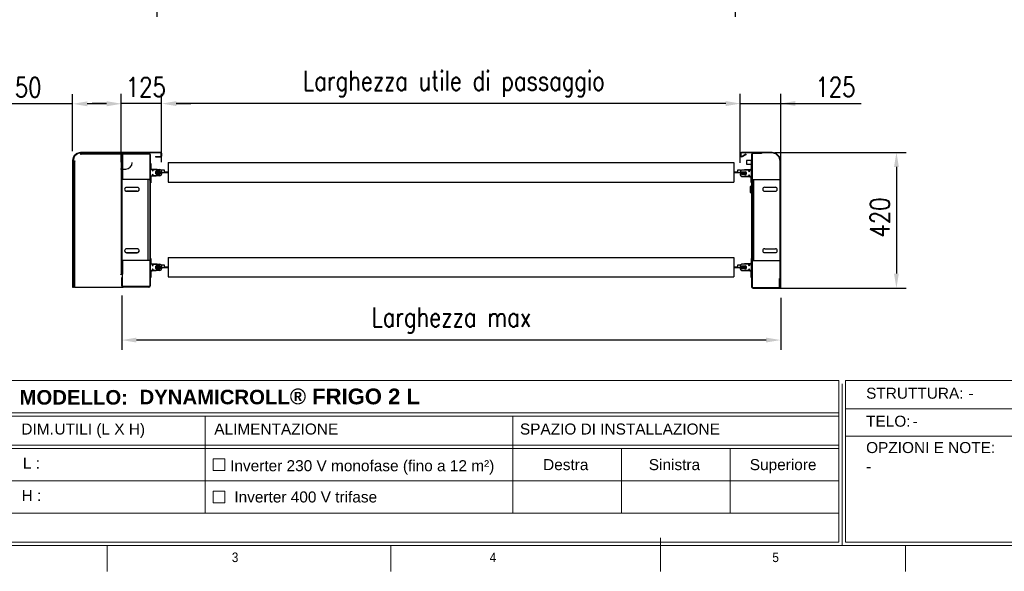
# Model space of a CAD drawing. Header units: millimetres. Extents: x 1545 to 15470, y 764 to 5767.
# Tile 2 of 8: x 3082 to 6125, y 964 to 2670. Entities that reach past the tile are written whole.
import ezdxf

# ---------------------------------------------------------------- set-up
doc = ezdxf.new("R2010")
doc.units = ezdxf.units.MM
doc.header["$LTSCALE"] = 50
doc.header["$PDSIZE"] = -1
doc.layers.add('FORMAT', color=7, linetype='Continuous')
doc.styles.add('Compilazione 1', font='romans.shx', dxfattribs={"width": 0.75, "height": 480})
doc.styles.add('NYIP', font='romans.shx', dxfattribs={"width": 0.8})
doc.styles.add('SLDTEXTSTYLE0', font='Gothic.ttf', dxfattribs={"width": 0.913})
doc.styles.get("Standard").update_dxf_attribs({"font": 'Gothic.ttf'})
doc.dimstyles.new('STANDARD35', dxfattribs={"dimscale": 35, "dimtxt": 2, "dimasz": 1.5, "dimexe": 1, "dimexo": 1, "dimgap": 0.7, "dimtad": 1, "dimdec": 0, "dimdsep": 46, "dimtxsty": 'NYIP', "dimcen": 0, "dimclrd": 1, "dimclre": 1, "dimclrt": 2, "dimadec": 0, "dimazin": 0, "dimtfac": 1, "dimtdec": 0, "dimtix": 1, "dimtmove": 0, "dimatfit": 3, "dimfxl": 0, "dimtvp": 1, "dimtolj": 1, "dimtzin": 0, "dimarcsym": 0})

# ---------------------------------------------------------------- blocks, each defined once
blk = doc.blocks.new('A$C7C9C4F3F')
at = {"layer": 'FORMAT', "color": 7, "lineweight": 5}
for p, q in [((8295, 0), (8295, 258.3)), ((199.3, 199.3), (16199.3, 199.3)), ((4017.9, 199.3), (4017.9, 0)), ((6210.3, 0), (6210.3, 199.3)), ((10188.3, 0), (10188.3, 199.3))]:
    blk.add_line(p, q, dxfattribs=at)
at = {"color": 7, "lineweight": 5, "char_height": 73.8, "attachment_point": 1, "style": 'SLDTEXTSTYLE0'}
for s, insert in [('3', (4981.2, 145.3)), ('4', (6974.3, 145.3))]:
    blk.add_mtext(s, dxfattribs=dict(at, insert=insert))
at = {"layer": 'FORMAT', "color": 7, "lineweight": 5, "insert": (9158.6, 145.3), "char_height": 73.8, "attachment_point": 1, "style": 'SLDTEXTSTYLE0'}
blk.add_mtext('5', dxfattribs=at)
blk = doc.blocks.new('*D190')
at = {"color": 7, "lineweight": -2}
for p, q in [((3505.1, 2904.9), (3505.1, 2678.9)), ((5293.7, 2904.9), (5293.7, 2678.9)), ((3550.1, 2708.9), (5248.7, 2708.9))]:
    blk.add_line(p, q, dxfattribs=at)
at = {"color": 7}
for points in [[(3550.1, 2716.4), (3550.1, 2701.4), (3505.1, 2708.9)], [(5248.7, 2701.4), (5248.7, 2716.4), (5293.7, 2708.9)]]:
    blk.add_solid(points, dxfattribs=at)
at = {"layer": 'Defpoints', "color": 0}
for p in [(3505.1, 2934.9), (5293.7, 2934.9), (5293.7, 2708.9)]:
    blk.add_point(p, dxfattribs=at)
at = {"color": 7, "lineweight": 0, "insert": (4399.4, 2769.9), "char_height": 60, "attachment_point": 5, "style": 'NYIP'}
blk.add_mtext('\\A1;Larghezza utile di passaggio', dxfattribs=at)
blk = doc.blocks.new('*D198')
at = {"color": 7, "lineweight": -2}
for p, q in [((5309.1, 2226.7), (5309.1, 2440.7)), ((5434.1, 2226.7), (5434.1, 2440.7)), ((5264.1, 2410.7), (5219.1, 2410.7)), ((5309.1, 2410.7), (5434.1, 2410.7)), ((5434.1, 2410.7), (5683, 2410.7)), ((5479.1, 2410.7), (5524.1, 2410.7))]:
    blk.add_line(p, q, dxfattribs=at)
at = {"color": 7}
for points in [[(5264.1, 2403.2), (5264.1, 2418.2), (5309.1, 2410.7)], [(5479.1, 2418.2), (5479.1, 2403.2), (5434.1, 2410.7)]]:
    blk.add_solid(points, dxfattribs=at)
at = {"layer": 'Defpoints', "color": 0}
for p in [(5434.1, 2410.7), (5309.1, 2196.7), (5434.1, 2196.7)]:
    blk.add_point(p, dxfattribs=at)
at = {"color": 7, "lineweight": 0, "insert": (5603.6, 2461.7), "char_height": 60, "attachment_point": 5, "style": 'NYIP'}
blk.add_mtext('\\A1;125^J', dxfattribs=at)
blk = doc.blocks.new('*D199')
at = {"color": 7, "lineweight": -2}
for p, q in [((3395.2, 2228.7), (3395.2, 2440.3)), ((3520.3, 2228.7), (3520.3, 2440.3)), ((3350.2, 2410.3), (3305.2, 2410.3)), ((3520.3, 2410.3), (3395.2, 2410.3)), ((3565.3, 2410.3), (3610.3, 2410.3))]:
    blk.add_line(p, q, dxfattribs=at)
at = {"color": 7}
for points in [[(3350.2, 2402.8), (3350.2, 2417.8), (3395.2, 2410.3)], [(3565.3, 2417.8), (3565.3, 2402.8), (3520.3, 2410.3)]]:
    blk.add_solid(points, dxfattribs=at)
at = {"layer": 'Defpoints', "color": 0}
for p in [(3395.2, 2410.3), (3395.2, 2198.7), (3520.3, 2198.7)]:
    blk.add_point(p, dxfattribs=at)
at = {"color": 7, "lineweight": 0, "insert": (3471.3, 2461.3), "char_height": 60, "attachment_point": 5, "style": 'NYIP'}
blk.add_mtext('\\A1;125', dxfattribs=at)
blk = doc.blocks.new('*D200')
at = {"color": 7, "lineweight": -2}
for p, q in [((3520.3, 2229.2), (3520.3, 2440.3)), ((5309.1, 2229.2), (5309.1, 2440.3)), ((5264.1, 2410.3), (3565.3, 2410.3))]:
    blk.add_line(p, q, dxfattribs=at)
at = {"color": 7}
for points in [[(3565.3, 2417.8), (3565.3, 2402.8), (3520.3, 2410.3)], [(5264.1, 2402.8), (5264.1, 2417.8), (5309.1, 2410.3)]]:
    blk.add_solid(points, dxfattribs=at)
at = {"layer": 'Defpoints', "color": 0}
for p in [(3520.3, 2410.3), (3520.3, 2199.2), (5309.1, 2199.2)]:
    blk.add_point(p, dxfattribs=at)
at = {"color": 7, "lineweight": 0, "insert": (4423.8, 2471.3), "char_height": 60, "attachment_point": 5, "style": 'NYIP'}
blk.add_mtext('\\A1;Larghezza utile di passaggio', dxfattribs=at)
blk = doc.blocks.new('*D201')
at = {"color": 7, "lineweight": -2}
for p, q in [((3397.3, 1817.1), (3397.3, 1648.9)), ((5434.1, 1809.5), (5434.1, 1648.9)), ((5389.1, 1678.9), (3442.3, 1678.9))]:
    blk.add_line(p, q, dxfattribs=at)
at = {"color": 7}
for points in [[(3442.3, 1686.4), (3442.3, 1671.4), (3397.3, 1678.9)], [(5389.1, 1671.4), (5389.1, 1686.4), (5434.1, 1678.9)]]:
    blk.add_solid(points, dxfattribs=at)
at = {"layer": 'Defpoints', "color": 0}
for p in [(3397.3, 1847.1), (5434.1, 1839.5), (3397.3, 1678.9)]:
    blk.add_point(p, dxfattribs=at)
at = {"color": 7, "lineweight": 0, "insert": (4415.6, 1739.9), "char_height": 60, "attachment_point": 5, "style": 'NYIP'}
blk.add_mtext('\\A1;Larghezza max', dxfattribs=at)
blk = doc.blocks.new('*D202')
at = {"color": 7, "lineweight": -2}
for p, q in [((5416.3, 2259.5), (5821.9, 2259.5)), ((5791.9, 2214.5), (5791.9, 1884.5)), ((5416.3, 1839.5), (5821.9, 1839.5))]:
    blk.add_line(p, q, dxfattribs=at)
at = {"color": 7}
for points in [[(5799.4, 2214.5), (5784.4, 2214.5), (5791.9, 2259.5)], [(5784.4, 1884.5), (5799.4, 1884.5), (5791.9, 1839.5)]]:
    blk.add_solid(points, dxfattribs=at)
at = {"layer": 'Defpoints', "color": 0}
for p in [(5386.3, 2259.5), (5386.3, 1839.5), (5791.9, 1839.5)]:
    blk.add_point(p, dxfattribs=at)
at = {"color": 7, "lineweight": 0, "insert": (5740.9, 2058), "char_height": 60, "attachment_point": 5, "rotation": 90, "style": 'NYIP'}
blk.add_mtext('\\A1;420^J', dxfattribs=at)
blk = doc.blocks.new('*D203')
at = {"color": 7, "lineweight": -2}
for p, q in [((3245.2, 2263.6), (3245.2, 2439.6)), ((3395.2, 2283.5), (3395.2, 2439.6)), ((3245.2, 2409.6), (3007.8, 2409.6)), ((3350.2, 2409.6), (3290.2, 2409.6))]:
    blk.add_line(p, q, dxfattribs=at)
at = {"color": 7}
for points in [[(3290.2, 2417.1), (3290.2, 2402.1), (3245.2, 2409.6)], [(3350.2, 2402.1), (3350.2, 2417.1), (3395.2, 2409.6)]]:
    blk.add_solid(points, dxfattribs=at)
at = {"layer": 'Defpoints', "color": 0}
for p in [(3245.2, 2409.6), (3395.2, 2253.5), (3245.2, 2233.6)]:
    blk.add_point(p, dxfattribs=at)
at = {"color": 7, "lineweight": 0, "insert": (3087.3, 2460.6), "char_height": 60, "attachment_point": 5, "style": 'NYIP'}
blk.add_mtext('\\A1;150', dxfattribs=at)

msp = doc.modelspace()

# ---------------------------------------------------------------- linework, layer by layer
at = {"color": 7, "linetype": 'Continuous', "lineweight": 25}
for p, q in [((3256.9, 2255), (3249.3, 2247.5)), ((3257.9, 2254), (3250.4, 2246.4)), ((3256.9, 2255), (3257.9, 2254)), ((3269.6, 2259), (3258.7, 2256.1)), ((3259.1, 2254.7), (3258.7, 2256.1)), ((3270, 2257.6), (3259.1, 2254.7)), ((3269.6, 2259), (3270, 2257.6)), ((3270.9, 2257.7), (3270.3, 2257.6)), ((3270.7, 2257.7), (3270.7, 2259.2)), ((3516.7, 2259.2), (3270.7, 2259.2)), ((3270.9, 2252.8), (3270.9, 2257.7)), ((3516.7, 2257.7), (3270.9, 2257.7)), ((3271.7, 2252.8), (3270.9, 2252.8)), ((3271.7, 2257.7), (3271.7, 2256.2)), ((3271.7, 2256.2), (3429.3, 2256.2)), ((3271.7, 2253.5), (3271.7, 2256.2)), ((3485.3, 2253.5), (3271.7, 2253.5)), ((3271.7, 2253.5), (3271.7, 2252.8)), ((3395.2, 2253.5), (3395.2, 1882.7)), ((3399.3, 2253.5), (3399.3, 2175.1)), ((3429.3, 2257.7), (3429.3, 2256.2)), ((3429.3, 2256.2), (3429.3, 2253.5)), ((3455.3, 2257.7), (3455.3, 2255.9)), ((3455.3, 2257.7), (3480.9, 2257.7)), ((3455.3, 2255.9), (3480.9, 2255.9)), ((3480.9, 2257.7), (3480.9, 2255.9)), ((3483.5, 2253.2), (3485.3, 2253.2)), ((3483.5, 2253.2), (3483.5, 1847.1)), ((3485.3, 2253.2), (3485.3, 1847.1)), ((3516.7, 2259.2), (3516.7, 2257.7)), ((3519.3, 2255), (3520.8, 2255)), ((3519.3, 2249.8), (3519.3, 2255)), ((3520.8, 2249.8), (3520.8, 2255)), ((5308.9, 2255), (5310.7, 2255)), ((5308.9, 2255), (5308.9, 2250.3)), ((5310.7, 2255), (5310.7, 2250.3)), ((5313.4, 2257.7), (5313.4, 2259.5)), ((5406.9, 2259.5), (5313.4, 2259.5)), ((5406.9, 2257.7), (5313.4, 2257.7)), ((5314.7, 2248), (5326.3, 2254.7)), ((5315.6, 2246.4), (5327.2, 2253.1)), ((5326.3, 2254.7), (5327.2, 2253.1)), ((5344.1, 2253.2), (5345.9, 2253.2)), ((5344.1, 2253.2), (5344.1, 1843.9)), ((5345.9, 2253.2), (5345.9, 1843.9)), ((5348.6, 2255.9), (5348.6, 2257.7)), ((5374.3, 2257.7), (5348.6, 2257.7)), ((5374.3, 2255.9), (5348.6, 2255.9)), ((5374.3, 2257.7), (5374.3, 2255.9)), ((5406.9, 2259.5), (5406.9, 2257.7)), ((5407.6, 2257.6), (5408.1, 2259.3)), ((5419.1, 2254.5), (5407.6, 2257.6)), ((5419.6, 2256.2), (5408.1, 2259.3)), ((5419.6, 2256.2), (5419.1, 2254.5)), ((5420.3, 2253.8), (5421.6, 2255.1)), ((5428.4, 2245.7), (5420.3, 2253.8)), ((5429.7, 2246.9), (5421.6, 2255.1)), ((3245.2, 2233.6), (3246.7, 2233.6)), ((3245.2, 2233.6), (3245.2, 1842.7)), ((3248.2, 2245.6), (3245.3, 2234.7)), ((3246.8, 2234.3), (3245.3, 2234.7)), ((3246.7, 2234.1), (3246.7, 2233.4)), ((3246.7, 2233.6), (3246.7, 1842.7)), ((3246.7, 2233.4), (3251.6, 2233.4)), ((3246.7, 2232.7), (3248.2, 2232.7)), ((3249.7, 2245.2), (3246.8, 2234.3)), ((3248.2, 2245.6), (3249.7, 2245.2)), ((3248.2, 1842.7), (3248.2, 2232.7)), ((3248.2, 2232.7), (3250.8, 2232.7)), ((3250.4, 2246.4), (3249.3, 2247.5)), ((3250.8, 2232.7), (3250.8, 1842.7)), ((3251.6, 2232.7), (3250.8, 2232.7)), ((3251.6, 2233.4), (3251.6, 2232.7)), ((3486.8, 2224.7), (3485.3, 2224.7)), ((3485.3, 2224.7), (3485.3, 2210.5)), ((3486.8, 2224.7), (3486.8, 2210.5)), ((3501.3, 2247.2), (3501.3, 2245.7)), ((3501.3, 2247.2), (3516.7, 2247.2)), ((3501.3, 2245.7), (3516.7, 2245.7)), ((3516.7, 2247.2), (3516.7, 2245.7)), ((3520.8, 2249.8), (3519.3, 2249.8)), ((3540.8, 2227.7), (5288.9, 2227.7)), ((3540.8, 2227.7), (3540.8, 2167.7)), ((5288.9, 2227.7), (5288.9, 2167.7)), ((5310.7, 2250.3), (5308.9, 2250.3)), ((5315.6, 2246.4), (5314.7, 2248)), ((5328.1, 2234.7), (5328.1, 2222.7)), ((5344.1, 2234.7), (5328.1, 2234.7)), ((5328.1, 2222.7), (5344.1, 2222.7)), ((5342.6, 2222.7), (5344.1, 2222.7)), ((5342.6, 2222.7), (5342.6, 2208.5)), ((5344.1, 2222.7), (5344.1, 2234.7)), ((5344.1, 2222.7), (5344.1, 2208.5)), ((5429.7, 2246.9), (5428.4, 2245.7)), ((5429.1, 2244.5), (5430.9, 2244.9)), ((5432.2, 2233), (5429.1, 2244.5)), ((5433.9, 2233.5), (5430.9, 2244.9)), ((5433.9, 2233.5), (5432.2, 2233)), ((5432.3, 2232.3), (5434.1, 2232.3)), ((5432.3, 1839.5), (5432.3, 2232.3)), ((5434.1, 1839.5), (5434.1, 2232.3)), ((3394.4, 2207.7), (3394.4, 2208.4)), ((3394.4, 2208.4), (3399.3, 2208.4)), ((3395.2, 2207.7), (3394.4, 2207.7)), ((3399.3, 2207.7), (3395.2, 2207.7)), ((3395.8, 2208.4), (3395.8, 2207.7)), ((3397.3, 2208.4), (3397.3, 2207.7)), ((3399.3, 2208.4), (3399.3, 2207.7)), ((3399.3, 2207.7), (3409.3, 2207.7)), ((3486.8, 2210.5), (3485.3, 2210.5)), ((3485.3, 2187.2), (3485.3, 2206.2)), ((3486.3, 2207.2), (3490.3, 2207.2)), ((3489.6, 2206.2), (3489.6, 2207.7)), ((3489.6, 2207.7), (3506.8, 2207.7)), ((3489.6, 2206.2), (3506.8, 2206.2)), ((3491.3, 2206.2), (3491.3, 2203)), ((3494, 2203), (3494, 2205.2)), ((3495, 2206.2), (3515.3, 2206.2)), ((3501.7, 2199), (3501.7, 2194.3)), ((3503.4, 2197), (3505.8, 2197)), ((3515.2, 2201), (3503.7, 2201)), ((3503.7, 2200.7), (3505.8, 2200.7)), ((3503.7, 2200.7), (3503.7, 2200.7)), ((3505.8, 2193.3), (3503.7, 2193.3)), ((3503.7, 2193.3), (3503.7, 2193.3)), ((3503.7, 2192.3), (3515.2, 2192.3)), ((3504, 2193), (3505.8, 2193)), ((3505.8, 2201), (3505.8, 2200.7)), ((3505.8, 2200.7), (3505.8, 2197)), ((3505.8, 2200.7), (3515.3, 2200.7)), ((3505.8, 2197), (3505.8, 2193.3)), ((3505.8, 2197), (3510.8, 2197)), ((3515.3, 2193.3), (3505.8, 2193.3)), ((3505.8, 2193.3), (3505.8, 2193)), ((3505.8, 2193), (3515, 2193)), ((3506.8, 2206.2), (3506.8, 2207.7)), ((3510.8, 2197.8), (3515.3, 2197.8)), ((3510.8, 2197.8), (3510.8, 2197)), ((3510.8, 2197), (3510.8, 2196.3)), ((3515.3, 2196.3), (3510.8, 2196.3)), ((3516.2, 2198.7), (3515.2, 2201)), ((3515.2, 2192.3), (3516.2, 2194.7)), ((3515.3, 2197.8), (3515.3, 2200.7)), ((3519.8, 2198.3), (3515.3, 2198.3)), ((3519.8, 2197.8), (3515.3, 2197.8)), ((3515.3, 2193.3), (3515.3, 2196.3)), ((3515.3, 2196.3), (3519.8, 2196.3)), ((3519.8, 2195.7), (3515.3, 2195.7)), ((3520.3, 2198.7), (3516.2, 2198.7)), ((3516.2, 2194.7), (3520.3, 2194.7)), ((3519.8, 2197.8), (3519.8, 2198.3)), ((3520.3, 2197.8), (3519.8, 2197.8)), ((3519.8, 2195.7), (3519.8, 2196.3)), ((3540.8, 2196.3), (3519.8, 2196.3)), ((3520.3, 2205.8), (3528.3, 2205.8)), ((3520.3, 2201.2), (3520.3, 2205.8)), ((3520.3, 2201.2), (3520.3, 2198.7)), ((3520.3, 2197.8), (3520.3, 2198.7)), ((3520.3, 2194.7), (3520.3, 2192.2)), ((3528.3, 2205.8), (3528.3, 2197.8)), ((3540.8, 2197.8), (3528.3, 2197.8)), ((5301.4, 2197.8), (5288.9, 2197.8)), ((5314.4, 2196.3), (5288.9, 2196.3)), ((5301.4, 2205.8), (5309.4, 2205.8)), ((5301.4, 2197.8), (5301.4, 2205.8)), ((5309.1, 2199.2), (5309.1, 2196.7)), ((5309.1, 2196.7), (5313.2, 2196.7)), ((5313.2, 2192.7), (5309.1, 2192.7)), ((5309.1, 2192.7), (5309.1, 2190.2)), ((5309.4, 2205.8), (5309.4, 2200.9)), ((5309.9, 2196.3), (5309.9, 2195.7)), ((5309.9, 2196.3), (5314.4, 2196.3)), ((5309.9, 2195.7), (5314.4, 2195.7)), ((5313.2, 2196.7), (5314.2, 2199)), ((5314.2, 2190.3), (5313.2, 2192.7)), ((5314.4, 2197.8), (5313.7, 2197.8)), ((5313.9, 2198.3), (5314.4, 2198.3)), ((5334.4, 2204.2), (5314.1, 2204.2)), ((5314.2, 2199), (5325.7, 2199)), ((5314.4, 2199), (5314.4, 2197.8)), ((5314.4, 2197.8), (5318.9, 2197.8)), ((5314.4, 2196.3), (5314.4, 2193.3)), ((5318.9, 2196.3), (5314.4, 2196.3)), ((5323.9, 2193.3), (5314.4, 2193.3)), ((5314.7, 2193), (5323.9, 2193)), ((5318.9, 2197), (5318.9, 2197.8)), ((5318.9, 2197), (5323.9, 2197)), ((5318.9, 2196.3), (5318.9, 2197)), ((5322.6, 2204.2), (5322.6, 2205.7)), ((5339.8, 2205.7), (5322.6, 2205.7)), ((5339.8, 2204.2), (5322.6, 2204.2)), ((5323.9, 2193.3), (5323.9, 2197)), ((5323.9, 2197), (5326.4, 2197)), ((5326.1, 2193.3), (5323.9, 2193.3)), ((5323.9, 2193.3), (5323.9, 2193)), ((5323.9, 2193), (5325.8, 2193)), ((5326.1, 2193.3), (5326.1, 2193.3)), ((5326.2, 2198.9), (5326.4, 2197)), ((5327.7, 2197), (5327.7, 2192.3)), ((5335.4, 2201), (5335.4, 2203.2)), ((5338.1, 2204.2), (5338.1, 2201)), ((5343.1, 2205.2), (5339.1, 2205.2)), ((5339.8, 2205.7), (5339.8, 2204.2)), ((5344.1, 2208.5), (5342.6, 2208.5)), ((5344.1, 2185.2), (5344.1, 2204.2)), ((3398.5, 1925.1), (3398.5, 2175.1)), ((3479.1, 2175.1), (3398.5, 2175.1)), ((3479.1, 2175.1), (3399.3, 2175.1)), ((3479.1, 1925.1), (3479.1, 2175.1)), ((3483.5, 2175.1), (3479.1, 2175.1)), ((3481.7, 2175.1), (3479.1, 2175.1)), ((3481.7, 2175.1), (3483.5, 2175.1)), ((3481.7, 2175.1), (3481.7, 2175.1)), ((3485.3, 2182.9), (3486.8, 2182.9)), ((3485.3, 2182.9), (3485.3, 2165.7)), ((3485.3, 2165.7), (3486.8, 2165.7)), ((3490.3, 2186.2), (3486.3, 2186.2)), ((3486.8, 2182.9), (3486.8, 2165.7)), ((3503.8, 2187.2), (3489.6, 2187.2)), ((3489.6, 2185.7), (3489.6, 2187.2)), ((3503.8, 2185.7), (3489.6, 2185.7)), ((3491.3, 2190.3), (3491.3, 2187.2)), ((3494, 2188.2), (3494, 2190.3)), ((3515.3, 2187.2), (3495, 2187.2)), ((3503.8, 2185.7), (3503.8, 2187.2)), ((3540.8, 2167.7), (5288.9, 2167.7)), ((5314.1, 2185.2), (5334.4, 2185.2)), ((5325.7, 2190.3), (5314.2, 2190.3)), ((5339.8, 2185.2), (5322.6, 2185.2)), ((5322.6, 2185.2), (5322.6, 2183.7)), ((5339.8, 2183.7), (5322.6, 2183.7)), ((5335.4, 2186.2), (5335.4, 2188.3)), ((5338.1, 2188.3), (5338.1, 2185.2)), ((5339.1, 2184.2), (5343.1, 2184.2)), ((5339.8, 2185.2), (5339.8, 2183.7)), ((5342.6, 2180.9), (5344.1, 2180.9)), ((5342.6, 2166.7), (5342.6, 2180.9)), ((5342.6, 2166.7), (5344.1, 2166.7)), ((5344.1, 2166.7), (5344.1, 2180.9)), ((5345.9, 2175.4), (5350.4, 2175.4)), ((5350.4, 2175.4), (5350.4, 1925.4)), ((5350.4, 2175.4), (5431.1, 2175.4)), ((5431.1, 2175.4), (5431.1, 1925.4)), ((3445, 2151.1), (3412, 2151.1)), ((3445, 2139.1), (3412, 2139.1)), ((3412, 2139.1), (3445, 2139.1)), ((5340.1, 2153.2), (5343.1, 2156.2)), ((5340.1, 2153.2), (5340.1, 2136.8)), ((5340.1, 2136.8), (5340.1, 2136.2)), ((5343.1, 2133.2), (5340.1, 2136.2)), ((5343.1, 2156.2), (5344.1, 2156.2)), ((5343.1, 2134), (5343.1, 2156.2)), ((5343.1, 2133.2), (5343.1, 2134)), ((5344.1, 2133.2), (5343.1, 2133.2)), ((5384.6, 2151.4), (5417.6, 2151.4)), ((5384.6, 2139.4), (5417.6, 2139.4)), ((3445, 1961.1), (3412, 1961.1)), ((3445, 1949.1), (3412, 1949.1)), ((3412, 1949.1), (3445, 1949.1)), ((5384.6, 1961.4), (5417.6, 1961.4)), ((5384.6, 1949.4), (5417.6, 1949.4)), ((3479.1, 1925.1), (3398.5, 1925.1)), ((3399.3, 1925.1), (3399.3, 1882.7)), ((3483.5, 1925.1), (3479.1, 1925.1)), ((3486.8, 1931.7), (3485.3, 1931.7)), ((3485.3, 1931.7), (3485.3, 1917.5)), ((3486.8, 1931.7), (3486.8, 1917.5)), ((3540.8, 1934), (5288.9, 1934)), ((3540.8, 1934), (3540.8, 1874)), ((5288.9, 1934), (5288.9, 1874)), ((5342.6, 1931.7), (5344.1, 1931.7)), ((5342.6, 1931.7), (5342.6, 1917.5)), ((5344.1, 1931.7), (5344.1, 1917.5)), ((5345.9, 1925.4), (5350.4, 1925.4)), ((5350.4, 1925.4), (5431.1, 1925.4)), ((3486.8, 1917.5), (3485.3, 1917.5)), ((3485.3, 1894.2), (3485.3, 1913.2)), ((3485.3, 1889.9), (3486.8, 1889.9)), ((3485.3, 1889.9), (3485.3, 1872.7)), ((3486.3, 1914.2), (3490.3, 1914.2)), ((3490.3, 1893.2), (3486.3, 1893.2)), ((3486.8, 1889.9), (3486.8, 1872.7)), ((3489.6, 1913.2), (3489.6, 1914.7)), ((3489.6, 1914.7), (3506.8, 1914.7)), ((3489.6, 1913.2), (3506.8, 1913.2)), ((3489.6, 1892.7), (3489.6, 1894.2)), ((3503.8, 1894.2), (3489.6, 1894.2)), ((3503.8, 1892.7), (3489.6, 1892.7)), ((3491.3, 1913.2), (3491.3, 1910)), ((3491.3, 1897.3), (3491.3, 1894.2)), ((3494, 1910), (3494, 1912.2)), ((3494, 1895.2), (3494, 1897.3)), ((3495, 1913.2), (3515.3, 1913.2)), ((3515.3, 1894.2), (3495, 1894.2)), ((3501.7, 1906), (3501.7, 1901.3)), ((3503.4, 1903.3), (3505.8, 1903.3)), ((3515.2, 1908), (3503.7, 1908)), ((3503.7, 1907), (3505.8, 1907)), ((3503.7, 1907), (3503.7, 1907)), ((3505.8, 1899.6), (3503.7, 1899.6)), ((3503.7, 1899.6), (3503.7, 1899.6)), ((3503.7, 1899.3), (3515.2, 1899.3)), ((3503.8, 1892.7), (3503.8, 1894.2)), ((3505.8, 1907.3), (3504, 1907.3)), ((3515, 1907.3), (3505.8, 1907.3)), ((3505.8, 1907.3), (3505.8, 1907)), ((3505.8, 1907), (3515.3, 1907)), ((3505.8, 1907), (3505.8, 1903.3)), ((3505.8, 1903.3), (3510.8, 1903.3)), ((3505.8, 1903.3), (3505.8, 1899.6)), ((3515.3, 1899.6), (3505.8, 1899.6)), ((3505.8, 1899.6), (3505.8, 1899.3)), ((3506.8, 1913.2), (3506.8, 1914.7)), ((3510.8, 1904.1), (3510.8, 1903.3)), ((3510.8, 1904.1), (3515.3, 1904.1)), ((3510.8, 1903.3), (3510.8, 1902.6)), ((3515.3, 1902.6), (3510.8, 1902.6)), ((3516.2, 1905.7), (3515.2, 1908)), ((3515.2, 1899.3), (3516.2, 1901.7)), ((3515.3, 1904.1), (3515.3, 1907)), ((3519.8, 1904.6), (3515.3, 1904.6)), ((3519.8, 1904.1), (3515.3, 1904.1)), ((3515.3, 1899.6), (3515.3, 1902.6)), ((3515.3, 1902.6), (3519.8, 1902.6)), ((3519.8, 1902), (3515.3, 1902)), ((3520.3, 1905.7), (3516.2, 1905.7)), ((3516.2, 1901.7), (3520.3, 1901.7)), ((3519.8, 1904.1), (3519.8, 1904.6)), ((3520.3, 1904.1), (3519.8, 1904.1)), ((3519.8, 1902), (3519.8, 1902.6)), ((3540.8, 1902.6), (3519.8, 1902.6)), ((3520.3, 1912.1), (3528.3, 1912.1)), ((3520.3, 1908.2), (3520.3, 1912.1)), ((3520.3, 1908.2), (3520.3, 1905.7)), ((3520.3, 1904.1), (3520.3, 1905.7)), ((3520.3, 1901.7), (3520.3, 1899.2)), ((3528.3, 1912.1), (3528.3, 1904.1)), ((3540.8, 1904.1), (3528.3, 1904.1)), ((5301.4, 1904.1), (5288.9, 1904.1)), ((5314.4, 1902.6), (5288.9, 1902.6)), ((5301.4, 1904.1), (5301.4, 1912.1)), ((5301.4, 1912.1), (5309.4, 1912.1)), ((5309.1, 1908.2), (5309.1, 1905.7)), ((5309.1, 1905.7), (5313.2, 1905.7)), ((5313.2, 1901.7), (5309.1, 1901.7)), ((5309.1, 1901.7), (5309.1, 1899.2)), ((5309.4, 1912.1), (5309.4, 1909.9)), ((5309.4, 1905.7), (5309.4, 1904.1)), ((5314.4, 1904.1), (5309.4, 1904.1)), ((5309.9, 1904.6), (5314.4, 1904.6)), ((5309.9, 1904.6), (5309.9, 1904.1)), ((5314.4, 1904.1), (5309.9, 1904.1)), ((5309.9, 1902.6), (5309.9, 1902)), ((5309.9, 1902.6), (5314.4, 1902.6)), ((5309.9, 1902), (5314.4, 1902)), ((5313.2, 1905.7), (5314.2, 1908)), ((5314.2, 1899.3), (5313.2, 1901.7)), ((5334.4, 1913.2), (5314.1, 1913.2)), ((5314.1, 1894.2), (5334.4, 1894.2)), ((5314.2, 1908), (5325.7, 1908)), ((5325.7, 1899.3), (5314.2, 1899.3)), ((5314.4, 1907), (5323.9, 1907)), ((5314.4, 1907), (5314.4, 1904.1)), ((5314.4, 1904.1), (5318.9, 1904.1)), ((5314.4, 1902.6), (5314.4, 1899.6)), ((5318.9, 1902.6), (5314.4, 1902.6)), ((5323.9, 1899.6), (5314.4, 1899.6)), ((5323.9, 1907.3), (5314.7, 1907.3)), ((5318.9, 1903.3), (5318.9, 1904.1)), ((5318.9, 1903.3), (5323.9, 1903.3)), ((5318.9, 1902.6), (5318.9, 1903.3)), ((5339.8, 1914.7), (5322.6, 1914.7)), ((5322.6, 1913.2), (5322.6, 1914.7)), ((5339.8, 1913.2), (5322.6, 1913.2)), ((5339.8, 1894.2), (5322.6, 1894.2)), ((5322.6, 1894.2), (5322.6, 1892.7)), ((5339.8, 1892.7), (5322.6, 1892.7)), ((5323.9, 1907), (5323.9, 1907.3)), ((5325.8, 1907.3), (5323.9, 1907.3)), ((5323.9, 1907), (5326.1, 1907)), ((5323.9, 1903.3), (5323.9, 1907)), ((5323.9, 1903.3), (5326.4, 1903.3)), ((5323.9, 1899.6), (5323.9, 1903.3)), ((5326.1, 1899.6), (5323.9, 1899.6)), ((5323.9, 1899.6), (5323.9, 1899.3)), ((5326.1, 1907), (5326.1, 1907)), ((5326.1, 1899.6), (5326.1, 1899.6)), ((5327.7, 1906), (5327.7, 1901.3)), ((5335.4, 1910), (5335.4, 1912.2)), ((5335.4, 1895.2), (5335.4, 1897.3)), ((5338.1, 1913.2), (5338.1, 1910)), ((5338.1, 1897.3), (5338.1, 1894.2)), ((5343.1, 1914.2), (5339.1, 1914.2)), ((5339.1, 1893.2), (5343.1, 1893.2)), ((5339.8, 1914.7), (5339.8, 1913.2)), ((5339.8, 1894.2), (5339.8, 1892.7)), ((5344.1, 1917.5), (5342.6, 1917.5)), ((5342.6, 1889.9), (5344.1, 1889.9)), ((5342.6, 1872.5), (5342.6, 1889.9)), ((5344.1, 1894.2), (5344.1, 1913.2)), ((5344.1, 1872.5), (5344.1, 1889.9)), ((3394.4, 1881.9), (3394.4, 1882.7)), ((3394.4, 1882.7), (3395.2, 1882.7)), ((3399.3, 1881.9), (3394.4, 1881.9)), ((3395.2, 1882.7), (3399.3, 1882.7)), ((3395.8, 1882.7), (3395.8, 1881.9)), ((3397.3, 1882.7), (3397.3, 1881.9)), ((3399.1, 1872.7), (3397.3, 1872.7)), ((3397.3, 1847.1), (3397.3, 1872.7)), ((3399.1, 1847.1), (3399.1, 1872.7)), ((3399.3, 1846.1), (3399.3, 1881.9)), ((3485.3, 1872.7), (3486.8, 1872.7)), ((3540.8, 1874), (5288.9, 1874)), ((5342.6, 1872.5), (5344.1, 1872.5)), ((5430.5, 1869.5), (5432.3, 1869.5)), ((5430.5, 1843.9), (5430.5, 1869.5)), ((5432.3, 1843.9), (5432.3, 1869.5)), ((3245.2, 1842.7), (3246.7, 1842.7)), ((3246.7, 1842.7), (3248.2, 1842.7)), ((3250.8, 1842.7), (3248.2, 1842.7)), ((3250.8, 1842.7), (3399.3, 1842.7)), ((3399.1, 1847.1), (3397.3, 1847.1)), ((3399.3, 1842.7), (3399.3, 1843.4)), ((3399.3, 1842.7), (3401.8, 1842.7)), ((3401.8, 1842.7), (3401.8, 1844.5)), ((3480.9, 1844.5), (3401.8, 1844.5)), ((3480.9, 1842.7), (3401.8, 1842.7)), ((3480.9, 1844.5), (3480.9, 1842.7)), ((3485.3, 1847.1), (3483.5, 1847.1)), ((5345.9, 1843.9), (5344.1, 1843.9)), ((5348.6, 1839.5), (5348.6, 1841.3)), ((5348.6, 1841.3), (5427.8, 1841.3)), ((5348.6, 1839.5), (5427.8, 1839.5)), ((5427.8, 1841.3), (5427.8, 1839.5)), ((5432.3, 1843.9), (5430.5, 1843.9)), ((5434.1, 1839.5), (5432.3, 1839.5))]:
    msp.add_line(p, q, dxfattribs=at)
at = {"color": 8, "linetype": 'Continuous', "lineweight": 25}
for p, q in [((5323.9, 2197), (5323.9, 2199)), ((3479.1, 2175.1), (3479.1, 2175.1))]:
    msp.add_line(p, q, dxfattribs=at)
at = {"lineweight": 5}
for p, q in [((3054.5, 1553.6), (5613.8, 1553.6)), ((5613.8, 1553.6), (5613.8, 1053.6)), ((5634.4, 1553.6), (8193.7, 1553.6)), ((5634.4, 1553.6), (5634.4, 1053.6)), ((5624.1, 1543.3), (5624.1, 1043.3)), ((5636.4, 1466), (7224.6, 1466)), ((3054.5, 1454.2), (5613.8, 1454.2)), ((3054.5, 1443.3), (5613.8, 1443.3)), ((3654.8, 1443.3), (3654.8, 1143.3)), ((4606.4, 1443.3), (4606.4, 1143.3)), ((5636.4, 1382.1), (7224.6, 1382.1)), ((3054.5, 1354.2), (5613.8, 1354.2)), ((3054.5, 1343.3), (5613.8, 1343.3)), ((4942.4, 1343.3), (4942.4, 1143.3)), ((5278.4, 1343.3), (5278.4, 1143.3)), ((3679.9, 1311.3), (3715.9, 1311.3)), ((3679.9, 1275.3), (3679.9, 1311.3)), ((3715.9, 1311.3), (3715.9, 1275.3)), ((3715.9, 1275.3), (3679.9, 1275.3)), ((3054.5, 1243.3), (5613.8, 1243.3)), ((3679.9, 1211.3), (3715.9, 1211.3)), ((3679.9, 1175.3), (3679.9, 1211.3)), ((3715.9, 1211.3), (3715.9, 1175.3)), ((3715.9, 1175.3), (3679.9, 1175.3)), ((3054.5, 1143.3), (5613.8, 1143.3)), ((3054.5, 1053.6), (5613.8, 1053.6)), ((3064.9, 1043.3), (5624.1, 1043.3)), ((5624.1, 1043.3), (4404.5, 1043.3)), ((4414.8, 1043.3), (5624.1, 1043.3)), ((5634.4, 1053.6), (8193.7, 1053.6)), ((5644.7, 1043.3), (8204, 1043.3))]:
    msp.add_line(p, q, dxfattribs=at)
at = {"color": 7, "linetype": 'Continuous', "lineweight": 25, "flags": 128}
for points in [[(3260.5, 2255), (3259, 2254.2), (3256.5, 2252.6)], [(3251.8, 2247.8), (3250.1, 2245.4), (3249.3, 2243.9)]]:
    msp.add_lwpolyline(points, dxfattribs=at)
at = {"color": 7, "linetype": 'Continuous', "lineweight": 25}
for centre, radius, start, end in [((3259.8, 2252.1), 4.17, 105, 135), ((3259.8, 2252.1), 2.67, 105, 135), ((3270.7, 2255), 4.17, 90, 105), ((3270.7, 2255), 2.67, 90, 105), ((3480.9, 2253.2), 4.47, 0, 90), ((3480.9, 2253.2), 2.67, 0, 90), ((3516.7, 2255), 4.17, 0, 90), ((3516.7, 2255), 2.67, 0, 90), ((5313.4, 2255), 4.47, 90, 180), ((5313.4, 2255), 2.67, 90, 180), ((5348.6, 2253.2), 4.47, 90, 180), ((5348.6, 2253.2), 2.67, 90, 180), ((5406.9, 2255), 4.47, 75, 90), ((5406.9, 2255), 2.67, 75, 90), ((5418.4, 2251.9), 2.67, 45, 75), ((5418.4, 2251.9), 4.47, 45, 75), ((3249.3, 2233.6), 4.17, 165, 180), ((3249.3, 2233.6), 2.67, 165, 180), ((3252.3, 2244.5), 4.17, 135, 165), ((3252.3, 2244.5), 2.67, 135, 165), ((3409.3, 2227.7), 20, 270, 0), ((3516.7, 2249.8), 2.67, 270, 0), ((3516.7, 2249.8), 4.17, 270, 0), ((5313.4, 2250.3), 4.47, 180, 300), ((5313.4, 2250.3), 2.67, 180, 300), ((5426.6, 2243.8), 2.67, 15, 45), ((5426.6, 2243.8), 4.47, 15, 45), ((5429.6, 2232.3), 2.67, 0, 15), ((5429.6, 2232.3), 4.47, 0, 15), ((3489.6, 2210.5), 4.3, 180, 270), ((3486.3, 2206.2), 1, 90, 180), ((3489.6, 2210.5), 2.8, 180, 270), ((3490.3, 2206.2), 1, 0, 90), ((3492.7, 2203), 1.35, 180, 0), ((3492.7, 2190.3), 1.35, 0, 180), ((3495, 2205.2), 1, 90, 180), ((3503.7, 2199), 2, 90, 180), ((3503.7, 2194.3), 2, 180, 270), ((3504, 2200.7), 0.3, 90, 175.1552), ((3504, 2200.7), 0.299, 90.1316, 175.1425), ((3504, 2193.3), 0.3, 184.8448, 270), ((3504, 2193.3), 0.299, 184.8568, 269.8691), ((3515, 2200.7), 0.3, 5, 90), ((3515, 2193.3), 0.3, 270, 355), ((3515.3, 2201.2), 5, 0, 90), ((3515, 2200.7), 0.3, 0, 5), ((3515, 2193.3), 0.3, 355, 0), ((3515.3, 2192.2), 5, 270, 0), ((5314.1, 2199.2), 5, 90, 180), ((5314.7, 2193.3), 0.3, 180, 185), ((5314.7, 2193.3), 0.3, 185, 270), ((5325.7, 2197), 2, 0, 90), ((5325.7, 2192.3), 2, 270, 0), ((5325.8, 2193.3), 0.3, 270, 355.1552), ((5325.8, 2193.3), 0.299, 270.1261, 355.148), ((5334.4, 2203.2), 1, 0, 90), ((5336.8, 2201), 1.35, 180, 0), ((5339.1, 2204.2), 1, 90, 180), ((5339.8, 2208.5), 4.3, 270, 0), ((5339.8, 2208.5), 2.8, 270, 0), ((5343.1, 2204.2), 1, 0, 90), ((3489.6, 2182.9), 4.3, 90, 180), ((3486.3, 2187.2), 1, 180, 270), ((3489.6, 2182.9), 2.8, 90, 180), ((3490.3, 2187.2), 1, 270, 0), ((3495, 2188.2), 1, 180, 270), ((5314.1, 2190.2), 5, 180, 270), ((5334.4, 2186.2), 1, 270, 0), ((5336.8, 2188.3), 1.35, 0, 180), ((5339.1, 2185.2), 1, 180, 270), ((5339.8, 2180.9), 4.3, 0, 90), ((5339.8, 2180.9), 2.8, 0, 90), ((5343.1, 2185.2), 1, 270, 0), ((3412, 2145.1), 6, 90, 270), ((3412, 2145.1), 6, 189.5569, 270), ((3445, 2145.1), 6, 270, 90), ((3445, 2145.1), 6, 270, 351.3955), ((5384.6, 2145.4), 6, 90, 270), ((5417.6, 2145.4), 6, 270, 90), ((3412, 1955.1), 6, 90, 270), ((3412, 1955.1), 6, 170.8039, 270), ((3445, 1955.1), 6, 270, 90), ((3445, 1955.1), 6, 270, 351.3956), ((5384.6, 1955.4), 6, 90, 270), ((5417.6, 1955.4), 6, 270, 90), ((3489.6, 1917.5), 4.3, 180, 270), ((3486.3, 1913.2), 1, 90, 180), ((3489.6, 1889.9), 4.3, 90, 180), ((3486.3, 1894.2), 1, 180, 270), ((3489.6, 1917.5), 2.8, 180, 270), ((3489.6, 1889.9), 2.8, 90, 180), ((3490.3, 1913.2), 1, 0, 90), ((3490.3, 1894.2), 1, 270, 0), ((3492.7, 1910), 1.35, 180, 0), ((3492.7, 1897.3), 1.35, 0, 180), ((3495, 1912.2), 1, 90, 180), ((3495, 1895.2), 1, 180, 270), ((3503.7, 1906), 2, 90, 180), ((3503.7, 1901.3), 2, 180, 270), ((3504, 1907), 0.3, 90, 175.1552), ((3504, 1907), 0.299, 90.1349, 175.1392), ((3504, 1899.6), 0.3, 184.8448, 270), ((3504, 1899.6), 0.299, 184.8608, 269.8651), ((3515, 1907), 0.3, 5, 90), ((3515, 1899.6), 0.3, 270, 355), ((3515.3, 1908.2), 5, 0, 90), ((3515, 1907), 0.3, 0, 5), ((3515, 1899.6), 0.3, 355, 0), ((3515.3, 1899.2), 5, 270, 0), ((5314.1, 1908.2), 5, 90, 180), ((5314.1, 1899.2), 5, 180, 270), ((5314.7, 1907), 0.3, 90, 175), ((5314.7, 1907), 0.3, 175, 180), ((5314.7, 1899.6), 0.3, 180, 185), ((5314.7, 1899.6), 0.3, 185, 270), ((5325.7, 1906), 2, 0, 90), ((5325.7, 1901.3), 2, 270, 0), ((5325.8, 1907), 0.3, 4.8448, 90), ((5325.8, 1907), 0.299, 4.856, 89.8699), ((5325.8, 1899.6), 0.3, 277.9698, 355.1552), ((5334.4, 1912.2), 1, 0, 90), ((5334.4, 1895.2), 1, 270, 0), ((5336.8, 1910), 1.35, 180, 0), ((5336.8, 1897.3), 1.35, 0, 180), ((5339.1, 1913.2), 1, 90, 180), ((5339.1, 1894.2), 1, 180, 270), ((5339.8, 1917.5), 4.3, 270, 0), ((5339.8, 1917.5), 2.8, 270, 0), ((5339.8, 1889.9), 4.3, 0, 90), ((5339.8, 1889.9), 2.8, 0, 90), ((5343.1, 1913.2), 1, 0, 90), ((5343.1, 1894.2), 1, 270, 0), ((3401.8, 1847.1), 4.47, 180, 270), ((3401.8, 1847.1), 2.67, 180, 270), ((3480.9, 1847.1), 2.67, 270, 0), ((3480.9, 1847.1), 4.47, 270, 0), ((5348.6, 1843.9), 4.47, 180, 270), ((5348.6, 1843.9), 2.67, 180, 270), ((5427.8, 1843.9), 2.67, 270, 0), ((5427.8, 1843.9), 4.47, 270, 0)]:
    msp.add_arc(centre, radius, start, end, dxfattribs=at)
at = {"color": 8, "linetype": 'Continuous', "lineweight": 25}
msp.add_arc((5325.8, 1899.6), 0.299, 278.0771, 355.1354, dxfattribs=at)
at = {"color": 7, "linetype": 'Continuous', "lineweight": 25}
for points, knots in [([(3503.4, 2197), (3503.4, 2197.7), (3503.5, 2198.5), (3503.6, 2199.7), (3503.6, 2200.3), (3503.7, 2200.7)], [0, 0, 0, 0, 0.537132, 0.657403, 1, 1, 1, 1]), ([(3503.7, 2193.3), (3503.6, 2193.7), (3503.6, 2194.3), (3503.5, 2195.5), (3503.4, 2196.4), (3503.4, 2197)], [0, 0, 0, 0, 0.342603, 0.462874, 1, 1, 1, 1]), ([(5326.4, 2197), (5326.3, 2196.4), (5326.3, 2195.5), (5326.1, 2194.3), (5326.1, 2193.7), (5326.1, 2193.3)], [0, 0, 0, 0, 0.537135, 0.657404, 1, 1, 1, 1]), ([(3503.4, 1903.3), (3503.4, 1904), (3503.5, 1904.8), (3503.6, 1906), (3503.6, 1906.6), (3503.7, 1907)], [0, 0, 0, 0, 0.537135, 0.657406, 1, 1, 1, 1]), ([(3503.7, 1899.6), (3503.6, 1900), (3503.6, 1900.6), (3503.5, 1901.8), (3503.4, 1902.7), (3503.4, 1903.3)], [0, 0, 0, 0, 0.342602, 0.462873, 1, 1, 1, 1]), ([(5326.1, 1907), (5326.1, 1906.6), (5326.1, 1906), (5326.3, 1904.8), (5326.3, 1904), (5326.4, 1903.3)], [0, 0, 0, 0, 0.342603, 0.462872, 1, 1, 1, 1]), ([(5326.4, 1903.3), (5326.3, 1902.7), (5326.3, 1901.8), (5326.1, 1900.6), (5326.1, 1900), (5326.1, 1899.6)], [0, 0, 0, 0, 0.537136, 0.657405, 1, 1, 1, 1])]:
    msp.add_open_spline(points, degree=3, knots=knots, dxfattribs=at)

# ---------------------------------------------------------------- block references
at = {"xscale": 0.4, "yscale": 0.4, "zscale": 0.4}
msp.add_blockref('A$C7C9C4F3F', (1744.9, 963.5), dxfattribs=at)

# ---------------------------------------------------------------- texts
at = {"lineweight": 5}
for s, insert, char_height, width, attachment_point in [('{\\fArial|b1|i0|c0|p34;MODELLO:}', (3248.6, 1524.3), 45.022, 498.031, 2), ('{\\fArial|b0|i0|c0|p34;STRUTTURA:}', (5698.2, 1531.5), 34.043, 578.728, 1), ('{\\fArial|b0|i0|c0|p34;-}', (6014.5, 1531.5), 34.043, 578.728, 1), ('{\\fArial|b0|i0|c0|p34;TELO:}', (5698.2, 1444.9), 34.043, 578.728, 1), ('\\pxi-3.0055,l4.0055,ql,t4.0055;{\\fArial|b0|i0|c0|p34;DIM.^IUTILI (L X H)}', (3456.1, 1420.7), 34.043, 806.902, 2), ('{\\fArial|b0|i0|c0|p34;ALIMENTAZIONE}', (3874.7, 1420.7), 34.043, 806.902, 2), ('{\\fArial|b0|i0|c0|p34;SPAZIO DI INSTALLAZIONE}', (4937.1, 1420.7), 34.043, 806.902, 2), ('{\\fArial|b0|i0|c0|p34;-}', (5842, 1444.9), 34.043, 578.728, 1), ('{\\fArial|b0|i0|c0|p34;OPZIONI E NOTE:}', (5698.2, 1363.4), 34.043, 578.728, 1), ('{\\fArial|b0|i0|c0|p34;L :}', (3117.9, 1315.2), 34.043, 90.063, 2), ('{\\fArial|b0|i0|c0|p34;Inverter 230 V monofase (fino a 12 m²)}', (4140.5, 1307.3), 34.043, 897.538, 2), ('{\\fArial|b0|i0|c0|p34;Destra}', (4769.7, 1310.6), 34.043, 136.704, 2), ('{\\fArial|b0|i0|c0|p34;Sinistra}', (5105.7, 1310.6), 34.043, 136.704, 2), ('{\\fArial|b0|i0|c0|p34;Superiore}', (5441.7, 1310.6), 34.043, 136.704, 2), ('{\\fArial|b0|i0|c0|p34;-}', (5698.2, 1305), 34.043, 578.728, 1), ('{\\fArial|b0|i0|c0|p34;H :}', (3117.9, 1215.2), 34.043, 90.063, 2), ('\\pxql;{\\fArial|b0|i0|c0|p34;Inverter 400 V trifase}', (4193.9, 1210.6), 34.043, 897.538, 2)]:
    msp.add_mtext(s, dxfattribs=dict(at, insert=insert, char_height=char_height, width=width, attachment_point=attachment_point))
at = {"color": 7, "lineweight": 0, "insert": (3452, 1528.9), "char_height": 45.022, "width": 2870.474, "attachment_point": 1}
msp.add_mtext('{\\fArial|b1|i0|c0|p34;DYNAMICROLL\\H1.0833x;® FRIGO 2 L}', dxfattribs=at)
at = {"insert": (2500.9, 1395), "char_height": 42.075, "attachment_point": 1, "style": 'Compilazione 1'}
msp.add_mtext_dynamic_manual_height_columns("{\\fArial|b0|i0|c0|p0;BMPEUROPE srl\\P\\pxql;Strada della Freisa, 1\\P14019 - Villanova d'Asti}", width=1128.074, gutter_width=1474.6, heights=[777], dxfattribs=at)

# ---------------------------------------------------------------- dimensions: what is measured, and where the dimension line sits
at = {"color": 7, "lineweight": 0}
dim = msp.add_linear_dim(base=(5293.7, 2708.9), p1=(3505.1, 2934.9), p2=(5293.7, 2934.9), angle=0, text='Larghezza utile di passaggio', dimstyle='STANDARD35', override={"dimscale": 30, "dimclrd": 7, "dimclre": 7, "dimclrt": 7}, dxfattribs=at)
dim.commit()
dim.dimension.update_dxf_attribs({"geometry": '*D190', "text_midpoint": (4399.4, 2769.9)})
for base, p1, p2, angle, text, picture, middle in [((3520.3, 2410.3), (5309.1, 2199.2), (3520.3, 2199.2), 180, 'Larghezza utile di passaggio', '*D200', (4423.8, 2410.3)), ((3245.2, 2409.6), (3395.2, 2253.5), (3245.2, 2233.6), 180, '150', '*D203', (3087.3, 2409.6)), ((5434.1, 2410.7), (5309.1, 2196.7), (5434.1, 2196.7), 180, '125^J', '*D198', (5603.6, 2410.7)), ((5791.9, 1839.5), (5386.3, 2259.5), (5386.3, 1839.5), 90, '420^J', '*D202', (5791.9, 2058)), ((3397.3, 1678.9), (5434.1, 1839.5), (3397.3, 1847.1), 180, 'Larghezza max', '*D201', (4415.6, 1678.9))]:
    dim = msp.add_linear_dim(base=base, p1=p1, p2=p2, angle=angle, text=text, dimstyle='STANDARD35', override={"dimscale": 30, "dimclrd": 7, "dimclre": 7, "dimclrt": 7}, dxfattribs=at)
    dim.commit()
    dim.dimension.update_dxf_attribs({"geometry": picture, "text_midpoint": middle, "dimtype": 160})
dim = msp.add_linear_dim(base=(3395.2, 2410.3), p1=(3520.3, 2198.7), p2=(3395.2, 2198.7), angle=180, dimstyle='STANDARD35', override={"dimscale": 30, "dimclrd": 7, "dimclre": 7, "dimclrt": 7}, dxfattribs=at)
dim.commit()
dim.dimension.update_dxf_attribs({"geometry": '*D199', "text_midpoint": (3471.3, 2410.3), "dimtype": 160})

doc.saveas('drawing.dxf')
